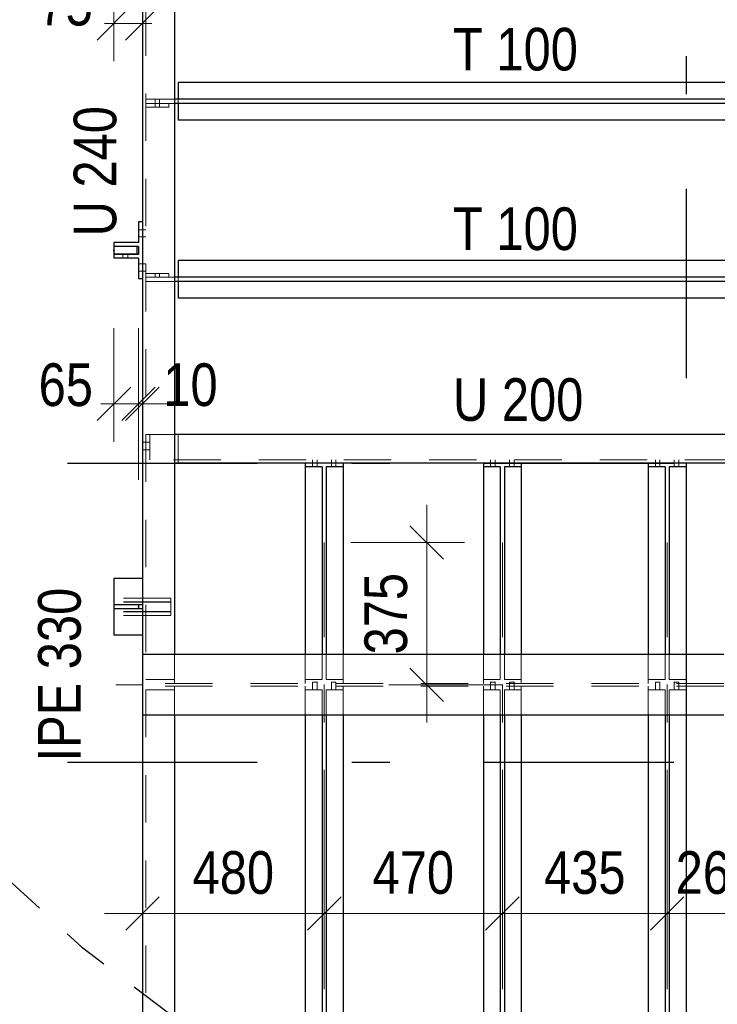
# Model space of a CAD drawing. Header units: millimetres. Extents: x 0 to 96, y -6 to 70.6.
# Tile 49 of 138: x 4.2 to 6.1, y 35.8 to 38.4. Entities that reach past the tile are written whole.
import ezdxf

# ---------------------------------------------------------------- set-up
doc = ezdxf.new("R2010")
doc.units = ezdxf.units.MM
for name, pattern in [('DASHDOT', [1, 0.5, -0.25, 0, -0.25]), ('DASHDOTX2', [2, 1, -0.5, 0, -0.5]), ('HIDDEN', [0.375, 0.25, -0.125])]:
    doc.linetypes.add(name, pattern=pattern)
doc.layers.add('Achsen', color=7, linetype='Continuous', lineweight=20)
doc.styles.add('Arial Narrow', font='ARIALN.TTF')
doc.dimstyles.new('Arch_Strakon_dimstyle', dxfattribs={"dimtxt": 15.75, "dimasz": 1, "dimexe": 1.25, "dimexo": 0.0625, "dimgap": 1, "dimtad": 0, "dimdec": 3, "dimzin": 12, "dimdsep": 46, "dimtxsty": 'Arial Narrow', "dimblk": 'Arrowhead_Tick', "dimsah": 1, "dimcen": 0, "dimse1": 1, "dimse2": 1, "dimclrd": 6, "dimclrt": 2, "dimazin": 0, "dimtfac": 1, "dimtdec": 4, "dimtmove": 0, "dimatfit": 3, "dimldrblk": 'NONE', "dimfxl": 1, "dimtvp": 1, "dimtolj": 1, "dimtzin": 0, "dimlwd": 13, "dimarcsym": 2})

# ---------------------------------------------------------------- blocks, each defined once
blk = doc.blocks.new('Arrowhead_Tick')
at = {"color": 0, "linetype": 'Continuous', "lineweight": -2}
for p, q in [((0, 20), (0, -10)), ((-1, 0), (0, 0)), ((10, 0), (0, 0))]:
    blk.add_line(p, q, dxfattribs=at)
at = {"color": 2, "linetype": 'Continuous', "lineweight": 35}
blk.add_line((4.42, 4.42), (-4.42, -4.42), dxfattribs=at)
blk = doc.blocks.new('*D45')
at = {"layer": 'Achsen', "color": 6, "linetype": 'Continuous', "lineweight": 13}
for p, q in [((4.4588, 38.4), (4.4488, 38.4)), ((4.4688, 38.4), (4.5441, 38.4)), ((4.5541, 38.4), (4.5641, 38.4))]:
    blk.add_line(p, q, dxfattribs=at)
at = {"layer": 'Defpoints', "color": 0}
for p in [(4.4688, 38.7353), (4.5441, 38.5941), (4.5441, 38.4)]:
    blk.add_point(p, dxfattribs=at)
at = {"layer": 'Achsen', "color": 6, "lineweight": 13, "xscale": 0.01, "yscale": 0.01, "zscale": 0.01}
blk.add_blockref('Arrowhead_Tick', (4.4688, 38.4), dxfattribs=at)
at = {"layer": 'Achsen', "color": 6, "lineweight": 13, "xscale": 0.01, "yscale": 0.01, "zscale": 0.01, "rotation": 180}
blk.add_blockref('Arrowhead_Tick', (4.5441, 38.4), dxfattribs=at)
at = {"layer": 'Achsen', "color": 3, "lineweight": 35, "insert": (4.3417, 38.45), "char_height": 0.1125, "attachment_point": 5, "style": 'Arial Narrow'}
blk.add_mtext('\\A1;75', dxfattribs=at)
blk = doc.blocks.new('_None')
blk = doc.blocks.new('*D46')
at = {"layer": 'Achsen', "color": 6, "linetype": 'Continuous', "lineweight": 13}
for p, q in [((4.4591, 37.3953), (4.4491, 37.3953)), ((4.4691, 37.3953), (4.5341, 37.3953)), ((4.5441, 37.3953), (4.5541, 37.3953))]:
    blk.add_line(p, q, dxfattribs=at)
at = {"layer": 'Defpoints', "color": 0}
for p in [(4.4691, 37.7801), (4.5341, 37.7256), (4.5341, 37.3953)]:
    blk.add_point(p, dxfattribs=at)
at = {"layer": 'Achsen', "color": 6, "lineweight": 13, "xscale": 0.01, "yscale": 0.01, "zscale": 0.01}
blk.add_blockref('Arrowhead_Tick', (4.4691, 37.3953), dxfattribs=at)
at = {"layer": 'Achsen', "color": 6, "lineweight": 13, "xscale": 0.01, "yscale": 0.01, "zscale": 0.01, "rotation": 180}
blk.add_blockref('Arrowhead_Tick', (4.5341, 37.3953), dxfattribs=at)
at = {"layer": 'Achsen', "color": 3, "lineweight": 35, "insert": (4.342, 37.4453), "char_height": 0.1125, "attachment_point": 5, "style": 'Arial Narrow'}
blk.add_mtext('\\A1;65', dxfattribs=at)
blk = doc.blocks.new('*D47')
at = {"layer": 'Achsen', "color": 6, "linetype": 'Continuous', "lineweight": 13}
for p, q in [((4.5241, 37.3953), (4.5141, 37.3953)), ((4.5341, 37.3953), (4.5441, 37.3953)), ((4.5541, 37.3953), (4.5641, 37.3953))]:
    blk.add_line(p, q, dxfattribs=at)
at = {"layer": 'Defpoints', "color": 0}
for p in [(4.5341, 37.7256), (4.5441, 37.7256), (4.5441, 37.3953)]:
    blk.add_point(p, dxfattribs=at)
at = {"layer": 'Achsen', "color": 6, "lineweight": 13, "xscale": 0.01, "yscale": 0.01, "zscale": 0.01}
blk.add_blockref('Arrowhead_Tick', (4.5341, 37.3953), dxfattribs=at)
at = {"layer": 'Achsen', "color": 6, "lineweight": 13, "xscale": 0.01, "yscale": 0.01, "zscale": 0.01, "rotation": 180}
blk.add_blockref('Arrowhead_Tick', (4.5441, 37.3953), dxfattribs=at)
at = {"layer": 'Achsen', "color": 3, "lineweight": 35, "insert": (4.6712, 37.4453), "char_height": 0.1125, "attachment_point": 5, "style": 'Arial Narrow'}
blk.add_mtext('\\A1;10', dxfattribs=at)
blk = doc.blocks.new('*D51')
at = {"layer": 'Achsen', "color": 6, "linetype": 'Continuous', "lineweight": 13}
blk.add_line((4.5543, 36.05), (5.0143, 36.05), dxfattribs=at)
at = {"layer": 'Defpoints', "color": 0}
for p in [(4.5443, 36.0949), (5.0243, 36.0949), (5.0243, 36.05)]:
    blk.add_point(p, dxfattribs=at)
at = {"layer": 'Achsen', "color": 6, "lineweight": 13, "xscale": 0.01, "yscale": 0.01, "zscale": 0.01}
blk.add_blockref('Arrowhead_Tick', (5.0243, 36.05), dxfattribs=at)
at = {"layer": 'Achsen', "color": 6, "lineweight": 13, "xscale": 0.01, "yscale": 0.01, "zscale": 0.01, "rotation": 180}
blk.add_blockref('Arrowhead_Tick', (4.5443, 36.05), dxfattribs=at)
at = {"layer": 'Achsen', "color": 3, "lineweight": 35, "insert": (4.7843, 36.1574), "char_height": 0.1125, "attachment_point": 5, "style": 'Arial Narrow'}
blk.add_mtext('\\A1;480', dxfattribs=at)
blk = doc.blocks.new('*D52')
at = {"layer": 'Achsen', "color": 6, "linetype": 'Continuous', "lineweight": 13}
blk.add_line((5.0343, 36.05), (5.4843, 36.05), dxfattribs=at)
at = {"layer": 'Defpoints', "color": 0}
for p in [(5.0243, 36.0949), (5.4943, 36.0949), (5.4943, 36.05)]:
    blk.add_point(p, dxfattribs=at)
at = {"layer": 'Achsen', "color": 6, "lineweight": 13, "xscale": 0.01, "yscale": 0.01, "zscale": 0.01}
blk.add_blockref('Arrowhead_Tick', (5.4943, 36.05), dxfattribs=at)
at = {"layer": 'Achsen', "color": 6, "lineweight": 13, "xscale": 0.01, "yscale": 0.01, "zscale": 0.01, "rotation": 180}
blk.add_blockref('Arrowhead_Tick', (5.0243, 36.05), dxfattribs=at)
at = {"layer": 'Achsen', "color": 3, "lineweight": 35, "insert": (5.2593, 36.1574), "char_height": 0.1125, "attachment_point": 5, "style": 'Arial Narrow'}
blk.add_mtext('\\A1;470', dxfattribs=at)
blk = doc.blocks.new('*D53')
at = {"layer": 'Achsen', "color": 6, "linetype": 'Continuous', "lineweight": 13}
blk.add_line((5.5043, 36.05), (5.9193, 36.05), dxfattribs=at)
at = {"layer": 'Defpoints', "color": 0}
for p in [(5.4943, 36.0949), (5.9293, 36.0949), (5.9293, 36.05)]:
    blk.add_point(p, dxfattribs=at)
at = {"layer": 'Achsen', "color": 6, "lineweight": 13, "xscale": 0.01, "yscale": 0.01, "zscale": 0.01}
blk.add_blockref('Arrowhead_Tick', (5.9293, 36.05), dxfattribs=at)
at = {"layer": 'Achsen', "color": 6, "lineweight": 13, "xscale": 0.01, "yscale": 0.01, "zscale": 0.01, "rotation": 180}
blk.add_blockref('Arrowhead_Tick', (5.4943, 36.05), dxfattribs=at)
at = {"layer": 'Achsen', "color": 3, "lineweight": 35, "insert": (5.7118, 36.1574), "char_height": 0.1125, "attachment_point": 5, "style": 'Arial Narrow'}
blk.add_mtext('\\A1;435', dxfattribs=at)
blk = doc.blocks.new('*D54')
at = {"layer": 'Achsen', "color": 6, "linetype": 'Continuous', "lineweight": 13}
blk.add_line((5.9393, 36.05), (6.1793, 36.05), dxfattribs=at)
at = {"layer": 'Defpoints', "color": 0}
for p in [(6.1893, 37.0292), (5.9293, 36.0949), (6.1893, 36.05)]:
    blk.add_point(p, dxfattribs=at)
at = {"layer": 'Achsen', "color": 6, "lineweight": 13, "xscale": 0.01, "yscale": 0.01, "zscale": 0.01}
blk.add_blockref('Arrowhead_Tick', (6.1893, 36.05), dxfattribs=at)
at = {"layer": 'Achsen', "color": 6, "lineweight": 13, "xscale": 0.01, "yscale": 0.01, "zscale": 0.01, "rotation": 180}
blk.add_blockref('Arrowhead_Tick', (5.9293, 36.05), dxfattribs=at)
at = {"layer": 'Achsen', "color": 3, "lineweight": 35, "insert": (6.0593, 36.1574), "char_height": 0.1125, "attachment_point": 5, "style": 'Arial Narrow'}
blk.add_mtext('\\A1;260', dxfattribs=at)
blk = doc.blocks.new('*D62')
at = {"layer": 'Achsen', "color": 6, "linetype": 'Continuous', "lineweight": 13}
blk.add_line((5.2947, 36.6639), (5.2947, 37.0192), dxfattribs=at)
at = {"layer": 'Defpoints', "color": 0}
for p in [(5.2947, 37.0292), (6.1893, 37.0292), (4.474, 36.6539)]:
    blk.add_point(p, dxfattribs=at)
at = {"layer": 'Achsen', "color": 6, "lineweight": 13, "xscale": 0.01, "yscale": 0.01, "zscale": 0.01}
for p, rotation in [((5.2947, 37.0292), 90), ((5.2947, 36.6539), 270)]:
    blk.add_blockref('Arrowhead_Tick', p, dxfattribs=dict(at, rotation=rotation))
at = {"layer": 'Achsen', "color": 3, "lineweight": 35, "insert": (5.1873, 36.8415), "char_height": 0.1125, "attachment_point": 5, "rotation": 90, "style": 'Arial Narrow'}
blk.add_mtext('\\A1;375', dxfattribs=at)
blk = doc.blocks.new('*D67')
at = {"layer": 'Achsen', "color": 6, "linetype": 'Continuous', "lineweight": 13}
blk.add_line((4.5541, 33.701), (6.1791, 33.701), dxfattribs=at)
at = {"layer": 'Defpoints', "color": 0}
for p in [(6.1891, 37.0291), (4.5441, 35.7146), (6.1891, 33.701)]:
    blk.add_point(p, dxfattribs=at)
at = {"layer": 'Achsen', "color": 6, "lineweight": 13, "xscale": 0.01, "yscale": 0.01, "zscale": 0.01}
blk.add_blockref('Arrowhead_Tick', (6.1891, 33.701), dxfattribs=at)
at = {"layer": 'Achsen', "color": 6, "lineweight": 13, "xscale": 0.01, "yscale": 0.01, "zscale": 0.01, "rotation": 180}
blk.add_blockref('Arrowhead_Tick', (4.5441, 33.701), dxfattribs=at)
at = {"layer": 'Achsen', "color": 2, "lineweight": 35, "insert": (5.3666, 33.8314), "char_height": 0.1575, "attachment_point": 5, "style": 'Arial Narrow'}
blk.add_mtext('\\A1;1645', dxfattribs=at)
blk = doc.blocks.new('*D73')
at = {"color": 6, "linetype": 'Continuous', "lineweight": 13}
blk.add_line((3.6448, 36.8696), (3.6448, 37.7906), dxfattribs=at)
at = {"layer": 'Defpoints', "color": 0}
for p in [(3.6448, 37.8006), (4.4691, 37.8006), (4.5341, 36.8596)]:
    blk.add_point(p, dxfattribs=at)
at = {"color": 6, "lineweight": 13, "xscale": 0.01, "yscale": 0.01, "zscale": 0.01}
for p, rotation in [((3.6448, 37.8006), 90), ((3.6448, 36.8596), 270)]:
    blk.add_blockref('Arrowhead_Tick', p, dxfattribs=dict(at, rotation=rotation))
at = {"color": 3, "lineweight": 35, "insert": (3.5373, 37.3301), "char_height": 0.1125, "attachment_point": 5, "rotation": 90, "style": 'Arial Narrow'}
blk.add_mtext('\\A1;941', dxfattribs=at)
blk = doc.blocks.new('*D74')
at = {"color": 6, "linetype": 'Continuous', "lineweight": 13}
blk.add_line((3.6448, 37.8106), (3.6448, 38.7323), dxfattribs=at)
at = {"layer": 'Defpoints', "color": 0}
for p in [(3.6448, 38.7423), (4.4759, 38.7423), (4.4691, 37.8006)]:
    blk.add_point(p, dxfattribs=at)
at = {"color": 6, "lineweight": 13, "xscale": 0.01, "yscale": 0.01, "zscale": 0.01}
for p, rotation in [((3.6448, 38.7423), 90), ((3.6448, 37.8006), 270)]:
    blk.add_blockref('Arrowhead_Tick', p, dxfattribs=dict(at, rotation=rotation))
at = {"color": 3, "lineweight": 35, "insert": (3.5373, 38.2715), "char_height": 0.1125, "attachment_point": 5, "rotation": 90, "style": 'Arial Narrow'}
blk.add_mtext('\\A1;942', dxfattribs=at)
blk = doc.blocks.new('*D75')
at = {"color": 6, "linetype": 'Continuous', "lineweight": 13}
blk.add_line((3.3745, 36.8696), (3.3745, 38.7323), dxfattribs=at)
at = {"layer": 'Defpoints', "color": 0}
for p in [(3.3745, 38.7423), (4.4759, 38.7423), (4.5341, 36.8596)]:
    blk.add_point(p, dxfattribs=at)
at = {"color": 6, "lineweight": 13, "xscale": 0.01, "yscale": 0.01, "zscale": 0.01}
for p, rotation in [((3.3745, 38.7423), 89.99999999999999), ((3.3745, 36.8596), 270)]:
    blk.add_blockref('Arrowhead_Tick', p, dxfattribs=dict(at, rotation=rotation))
at = {"color": 3, "lineweight": 35, "insert": (3.267, 37.801), "char_height": 0.1125, "attachment_point": 5, "rotation": 90, "style": 'Arial Narrow'}
blk.add_mtext('\\A1;1883', dxfattribs=at)
blk = doc.blocks.new('*D76')
at = {"color": 6, "linetype": 'Continuous', "lineweight": 13}
blk.add_line((3.1, 32.3996), (3.1, 36.8496), dxfattribs=at)
at = {"layer": 'Defpoints', "color": 0}
for p in [(3.1, 36.8596), (4.5341, 36.8596), (4.474, 32.3896)]:
    blk.add_point(p, dxfattribs=at)
at = {"color": 6, "lineweight": 13, "xscale": 0.01, "yscale": 0.01, "zscale": 0.01}
for p, rotation in [((3.1, 36.8596), 90), ((3.1, 32.3896), 270)]:
    blk.add_blockref('Arrowhead_Tick', p, dxfattribs=dict(at, rotation=rotation))
at = {"color": 3, "lineweight": 35, "insert": (2.9926, 34.6246), "char_height": 0.1125, "attachment_point": 5, "rotation": 90, "style": 'Arial Narrow'}
blk.add_mtext('\\A1;4470', dxfattribs=at)
blk = doc.blocks.new('*D78')
at = {"color": 6, "linetype": 'Continuous', "lineweight": 13}
blk.add_line((3.3745, 34.4296), (3.3745, 36.8496), dxfattribs=at)
at = {"layer": 'Defpoints', "color": 0}
for p in [(3.3745, 36.8596), (4.5341, 36.8596), (4.4591, 34.4196)]:
    blk.add_point(p, dxfattribs=at)
at = {"color": 6, "lineweight": 13, "xscale": 0.01, "yscale": 0.01, "zscale": 0.01}
for p, rotation in [((3.3745, 36.8596), 90), ((3.3745, 34.4196), 270)]:
    blk.add_blockref('Arrowhead_Tick', p, dxfattribs=dict(at, rotation=rotation))
at = {"color": 3, "lineweight": 35, "insert": (3.267, 35.6396), "char_height": 0.1125, "attachment_point": 5, "rotation": 90, "style": 'Arial Narrow'}
blk.add_mtext('\\A1;2440', dxfattribs=at)
blk = doc.blocks.new('*D79')
at = {"color": 6, "linetype": 'Continuous', "lineweight": 13}
blk.add_line((3.3745, 36.8696), (3.3745, 38.7323), dxfattribs=at)
at = {"layer": 'Defpoints', "color": 0}
for p in [(3.3745, 38.7423), (4.4759, 38.7423), (4.5341, 36.8596)]:
    blk.add_point(p, dxfattribs=at)
at = {"color": 6, "lineweight": 13, "xscale": 0.01, "yscale": 0.01, "zscale": 0.01}
for p, rotation in [((3.3745, 38.7423), 90), ((3.3745, 36.8596), 270)]:
    blk.add_blockref('Arrowhead_Tick', p, dxfattribs=dict(at, rotation=rotation))
at = {"color": 3, "lineweight": 35, "insert": (3.267, 37.801), "char_height": 0.1125, "attachment_point": 5, "rotation": 90, "style": 'Arial Narrow'}
blk.add_mtext('\\A1;1883', dxfattribs=at)

msp = doc.modelspace()

# ---------------------------------------------------------------- linework, layer by layer
at = {"color": 6, "linetype": 'HIDDEN', "lineweight": 13, "ltscale": 0.5}
for p, q in [((4.5536126, 38.6645763), (4.5536126, 36.6676094)), ((4.6291126, 38.1997261), (4.5536126, 38.1997261)), ((4.6136126, 38.1887261), (4.5536126, 38.1887261)), ((4.5776423, 38.1997261), (4.5776424, 38.1887261)), ((4.5776424, 38.1887261), (4.5776424, 38.1787261)), ((4.5896423, 38.1997261), (4.5896424, 38.1887261)), ((4.5896424, 38.1887261), (4.5896424, 38.1787261)), ((4.6291126, 38.1887261), (4.6136126, 38.1887261)), ((4.6136126, 38.1887261), (4.6136126, 38.1787261)), ((4.6386126, 38.1997261), (4.6386126, 38.1887261)), ((4.6136126, 38.1787261), (4.5536126, 38.1787261)), ((4.5441126, 37.855086), (4.5341126, 37.855086)), ((4.5536126, 37.855086), (4.5441126, 37.855086)), ((4.5441126, 37.836086), (4.5341126, 37.836086)), ((4.5536126, 37.836086), (4.5441126, 37.836086)), ((4.4925926, 37.790086), (4.4925926, 37.780086)), ((4.5056326, 37.790086), (4.5056326, 37.780086)), ((4.5441126, 37.765086), (4.5341126, 37.765086)), ((4.5441126, 37.746086), (4.5341126, 37.746086)), ((4.5536126, 37.765086), (4.5441126, 37.765086)), ((4.5536126, 37.746086), (4.5441126, 37.746086)), ((4.6136126, 37.7397261), (4.5536126, 37.7397261)), ((4.5776424, 37.7297261), (4.5536126, 37.7297261)), ((4.6291126, 37.7187261), (4.5536126, 37.7187261)), ((4.5781014, 37.7297261), (4.5776424, 37.7297261)), ((4.5776445, 37.7397261), (4.5776445, 37.7297261)), ((4.579404, 37.7297261), (4.5781014, 37.7297261)), ((4.5813518, 37.7297261), (4.579404, 37.7297261)), ((4.5836484, 37.7297261), (4.5813518, 37.7297261)), ((4.585944, 37.7297261), (4.5836484, 37.7297261)), ((4.5878893, 37.7297261), (4.585944, 37.7297261)), ((4.589188, 37.7297261), (4.5878893, 37.7297261)), ((4.5896424, 37.7297261), (4.589188, 37.7297261)), ((4.6136126, 37.7297261), (4.5896424, 37.7297261)), ((4.5896445, 37.7397261), (4.5896445, 37.7297261)), ((4.6136126, 37.7397261), (4.6136126, 37.7297261)), ((4.6291126, 37.7297261), (4.6136126, 37.7297261)), ((4.6386126, 37.7297261), (4.6386126, 37.7187261)), ((4.5636126, 37.3142261), (4.5536126, 37.3142261)), ((4.5636126, 37.3142261), (4.5636126, 37.2477261)), ((4.6291126, 37.3142261), (4.5636126, 37.3142261)), ((4.6386126, 37.3142261), (4.6386126, 37.2477261)), ((4.5536126, 37.294716), (4.5441126, 37.294716)), ((4.5636126, 37.2947161), (4.5536126, 37.294716)), ((4.5536126, 37.273716), (4.5441126, 37.273716)), ((4.5636126, 37.2737161), (4.5536126, 37.273716)), ((4.5636126, 37.2392261), (4.5536126, 37.2392261)), ((6.5511227, 37.2477254), (4.5636126, 37.2477254)), ((4.6291126, 37.2392261), (4.5636126, 37.2392261)), ((4.6386126, 37.2477261), (4.6386126, 37.2392261)), ((4.9931125, 37.2477261), (4.9931126, 37.2392261)), ((4.9931126, 37.2392261), (4.9931126, 37.2292261)), ((5.0051125, 37.2477261), (5.0051125, 37.2392261)), ((5.0051125, 37.2392261), (5.0051126, 37.2292261)), ((5.0431125, 37.2477261), (5.0431126, 37.2392261)), ((5.0431126, 37.2392261), (5.0431126, 37.2292261)), ((5.0551125, 37.2477261), (5.0551125, 37.2392261)), ((5.0551125, 37.2392261), (5.0551126, 37.2292261)), ((5.4631125, 37.2477261), (5.4631126, 37.2392261)), ((5.4631126, 37.2392261), (5.4631126, 37.2292261)), ((5.4751125, 37.2477261), (5.4751125, 37.2392261)), ((5.4751125, 37.2392261), (5.4751126, 37.2292261)), ((5.5131125, 37.2477261), (5.5131126, 37.2392261)), ((5.5131126, 37.2392261), (5.5131126, 37.2292261)), ((5.5251125, 37.2477261), (5.5251125, 37.2392261)), ((5.5251125, 37.2392261), (5.5251126, 37.2292261)), ((5.8981125, 37.2477261), (5.8981126, 37.2392261)), ((5.8981126, 37.2392261), (5.8981126, 37.2292261)), ((5.9101125, 37.2477261), (5.9101125, 37.2392261)), ((5.9101125, 37.2392261), (5.9101126, 37.2292261)), ((5.9481125, 37.2477261), (5.9481126, 37.2392261)), ((5.9481126, 37.2392261), (5.9481126, 37.2292261)), ((5.9601125, 37.2477261), (5.9601125, 37.2392261)), ((5.9601125, 37.2392261), (5.9601126, 37.2292261)), ((4.6191126, 36.882586), (4.4691126, 36.882586)), ((4.6191126, 36.872586), (4.4691126, 36.872586)), ((4.6191126, 36.872086), (4.4691126, 36.872086)), ((4.6191126, 36.882586), (4.6191126, 36.872586)), ((4.6191126, 36.872086), (4.6191126, 36.847086)), ((4.6191126, 36.847086), (4.4691126, 36.847086)), ((4.6191126, 36.846586), (4.4691126, 36.846586)), ((4.6191126, 36.836586), (4.4691126, 36.836586)), ((4.6191126, 36.846586), (4.6191126, 36.836586)), ((4.6291126, 36.7338594), (4.6291126, 36.6676094)), ((4.9741126, 36.7338594), (4.9741126, 36.6676094)), ((5.0186126, 36.7338594), (5.0186126, 36.6676094)), ((5.0296126, 36.7338594), (5.0296126, 36.6676094)), ((5.0741126, 36.7338594), (5.0741126, 36.6676094)), ((5.4441126, 36.7338594), (5.4441126, 36.6676094)), ((5.4886126, 36.7338594), (5.4886126, 36.6676094)), ((5.4996126, 36.7338594), (5.4996126, 36.6676094)), ((5.5441126, 36.7338594), (5.5441126, 36.6676094)), ((5.8791126, 36.7338594), (5.8791126, 36.6676094)), ((5.9236126, 36.7338594), (5.9236126, 36.6676094)), ((5.9346126, 36.7338594), (5.9346126, 36.6676094)), ((5.9791126, 36.7338594), (5.9791126, 36.6676094)), ((6.0792633, 36.6576094), (4.5444125, 36.6576094)), ((4.6291126, 36.6676094), (4.5536126, 36.6676094)), ((4.6291126, 36.6676094), (4.6291126, 36.6576094)), ((5.0186126, 36.6676094), (4.9741126, 36.6676094)), ((4.9741126, 36.6676094), (4.9741126, 36.6576094)), ((4.9931125, 36.66117), (4.9935715, 36.66117)), ((4.9931125, 36.6611096), (4.9935669, 36.6611097)), ((4.9931153, 36.6611096), (4.9931153, 36.6576094)), ((4.9931153, 36.6576094), (4.9931153, 36.6501094)), ((4.9948657, 36.6610857), (4.9935669, 36.6610857)), ((4.9935715, 36.6611136), (4.9948741, 36.6611136)), ((4.9948657, 36.6611097), (4.9968109, 36.6611097)), ((4.9948741, 36.6611136), (4.9968219, 36.6611136)), ((4.9991184, 36.6611097), (4.9968219, 36.6611098)), ((5.0014141, 36.6611097), (4.9991184, 36.6611097)), ((5.0014141, 36.6611097), (5.0033593, 36.6611098)), ((5.0033509, 36.6611097), (5.0014141, 36.6611097)), ((5.0046535, 36.6611097), (5.0033509, 36.6611097)), ((5.004658, 36.661086), (5.0033593, 36.6610859)), ((5.0046535, 36.6611693), (5.0051125, 36.6611693)), ((5.004658, 36.6611105), (5.0051125, 36.6611105)), ((5.0051153, 36.6611097), (5.0051153, 36.6576094)), ((5.0051153, 36.6576094), (5.0051153, 36.6501094)), ((5.0741126, 36.6676094), (5.0296126, 36.6676094)), ((5.0431125, 36.6611669), (5.0435715, 36.6611669)), ((5.0431125, 36.6611132), (5.0435669, 36.6611133)), ((5.0431153, 36.6611096), (5.0431153, 36.6576094)), ((5.0431153, 36.6576094), (5.0431153, 36.6501094)), ((5.0448657, 36.661087), (5.0435669, 36.6610869)), ((5.0435715, 36.6611134), (5.0448741, 36.6611134)), ((5.0448657, 36.6611104), (5.0468109, 36.6611104)), ((5.0448741, 36.6611134), (5.0468219, 36.6611134)), ((5.0491184, 36.6611095), (5.0468219, 36.6611095)), ((5.0514141, 36.6611095), (5.0491184, 36.6611095)), ((5.0514141, 36.6611105), (5.0533593, 36.6611105)), ((5.0533509, 36.6611095), (5.0514141, 36.6611095)), ((5.0546535, 36.6611089), (5.0533509, 36.661109)), ((5.054658, 36.6610872), (5.0533593, 36.6610872)), ((5.0546535, 36.6611662), (5.0551125, 36.6611661)), ((5.054658, 36.6611141), (5.0551125, 36.6611141)), ((5.0551153, 36.6611097), (5.0551153, 36.6576094)), ((5.0551153, 36.6576094), (5.0551153, 36.6501094)), ((5.0741126, 36.6676094), (5.0741126, 36.6576094)), ((5.4886126, 36.6676094), (5.4441126, 36.6676094)), ((5.4441126, 36.6676094), (5.4441126, 36.6576094)), ((5.4631125, 36.6611437), (5.4635669, 36.6611437)), ((5.4631125, 36.6611407), (5.4635715, 36.6611407)), ((5.4631153, 36.6611096), (5.4631153, 36.6576094)), ((5.4631153, 36.6576094), (5.4631153, 36.6501094)), ((5.4648657, 36.6610974), (5.4635669, 36.6610973)), ((5.4635715, 36.6611116), (5.4648741, 36.6611116)), ((5.4648657, 36.6611161), (5.4668109, 36.6611161)), ((5.4648741, 36.6611116), (5.4668219, 36.6611116)), ((5.4691184, 36.6611078), (5.4668219, 36.6611078)), ((5.4714141, 36.6611077), (5.4691184, 36.6611078)), ((5.4714141, 36.6611162), (5.4733593, 36.6611162)), ((5.4733509, 36.6611077), (5.4714141, 36.6611077)), ((5.4746535, 36.6611025), (5.4733509, 36.6611025)), ((5.474658, 36.6610976), (5.4733593, 36.6610976)), ((5.4746535, 36.66114), (5.4751125, 36.6611399)), ((5.474658, 36.6611445), (5.4751125, 36.6611446)), ((5.4751153, 36.6611097), (5.4751153, 36.6576094)), ((5.4751153, 36.6576094), (5.4751153, 36.6501094)), ((5.5441126, 36.6676094), (5.4996126, 36.6676094)), ((5.5131125, 36.6611473), (5.5135669, 36.6611473)), ((5.5131125, 36.6611376), (5.5135715, 36.6611375)), ((5.5131153, 36.6611096), (5.5131153, 36.6576094)), ((5.5131153, 36.6576094), (5.5131153, 36.6501094)), ((5.5148657, 36.6610986), (5.5135669, 36.6610986)), ((5.5135715, 36.6611114), (5.5148741, 36.6611114)), ((5.5148657, 36.6611168), (5.5168109, 36.6611168)), ((5.5148741, 36.6611114), (5.5168219, 36.6611114)), ((5.5191184, 36.6611075), (5.5168219, 36.6611075)), ((5.5214141, 36.6611075), (5.5191184, 36.6611075)), ((5.5214141, 36.6611169), (5.5233593, 36.6611169)), ((5.5233509, 36.6611075), (5.5214141, 36.6611075)), ((5.5246535, 36.6611017), (5.5233509, 36.6611018)), ((5.524658, 36.6610989), (5.5233593, 36.6610988)), ((5.5246535, 36.6611368), (5.5251125, 36.6611368)), ((5.524658, 36.6611481), (5.5251125, 36.6611482)), ((5.5251153, 36.6611097), (5.5251153, 36.6576094)), ((5.5251153, 36.6576094), (5.5251153, 36.6501094)), ((5.5441126, 36.6676094), (5.5441126, 36.6576094)), ((5.9236126, 36.6676094), (5.8791126, 36.6676094)), ((5.8791126, 36.6676094), (5.8791126, 36.6576094)), ((5.8981125, 36.6611752), (5.8985669, 36.6611752)), ((5.8981125, 36.6611136), (5.8985715, 36.6611135)), ((5.8981153, 36.6611096), (5.8981153, 36.6576094)), ((5.8981153, 36.6576094), (5.8981153, 36.6501094)), ((5.8998657, 36.6611082), (5.8985669, 36.6611081)), ((5.8985715, 36.6611098), (5.8998741, 36.6611098)), ((5.8998657, 36.6611221), (5.9018109, 36.6611221)), ((5.8998741, 36.6611098), (5.9018219, 36.6611098)), ((5.9041184, 36.6611059), (5.9018219, 36.6611059)), ((5.9064141, 36.6611059), (5.9041184, 36.6611059)), ((5.9064141, 36.6611222), (5.9083593, 36.6611222)), ((5.9083509, 36.6611059), (5.9064141, 36.6611059)), ((5.9096535, 36.6610958), (5.9083509, 36.6610959)), ((5.909658, 36.6611084), (5.9083593, 36.6611084)), ((5.9096535, 36.6611128), (5.9101125, 36.6611128)), ((5.909658, 36.661176), (5.9101125, 36.6611761)), ((5.9101153, 36.6611097), (5.9101153, 36.6576094)), ((5.9101153, 36.6576094), (5.9101153, 36.6501094)), ((5.9791126, 36.6676094), (5.9346126, 36.6676094)), ((5.9481125, 36.6611788), (5.9485669, 36.6611789)), ((5.9481125, 36.6611104), (5.9485715, 36.6611104)), ((5.9481153, 36.6611096), (5.9481153, 36.6576094)), ((5.9481153, 36.6576094), (5.9481153, 36.6501094)), ((5.9498657, 36.6611094), (5.9485669, 36.6611094)), ((5.9485715, 36.6611096), (5.9498741, 36.6611096)), ((5.9498657, 36.6611227), (5.9518109, 36.6611228)), ((5.9498741, 36.6611096), (5.9518219, 36.6611096)), ((5.9541184, 36.6611057), (5.9518219, 36.6611057)), ((5.9564141, 36.6611057), (5.9541184, 36.6611057)), ((5.9564141, 36.6611228), (5.9583593, 36.6611229)), ((5.9583509, 36.6611057), (5.9564141, 36.6611057)), ((5.9596535, 36.6610951), (5.9583509, 36.6610951)), ((5.959658, 36.6611096), (5.9583593, 36.6611096)), ((5.9596535, 36.6611097), (5.9601125, 36.6611097)), ((5.959658, 36.6611797), (5.9601125, 36.6611797)), ((5.9601153, 36.6611097), (5.9601153, 36.6576094)), ((5.9601153, 36.6576094), (5.9601153, 36.6501094)), ((5.9791126, 36.6676094), (5.9791126, 36.6576094)), ((6.0792633, 36.6501094), (4.5444125, 36.6501094)), ((4.6291126, 36.6401094), (4.5536126, 36.6401094)), ((4.5536126, 36.6401094), (4.5536126, 34.433336)), ((4.6291126, 36.6501094), (4.6291126, 36.6401094)), ((4.6291126, 36.6401094), (4.6291126, 36.5738594)), ((4.9741126, 36.6501094), (4.9741126, 36.6401094)), ((5.0186126, 36.6401094), (4.9741126, 36.6401094)), ((4.9741126, 36.6401094), (4.9741126, 36.5738594)), ((4.9931153, 36.6501094), (4.9931154, 36.6401094)), ((5.0051153, 36.6501094), (5.0051154, 36.6401094)), ((5.0186126, 36.6401094), (5.0186126, 36.5738594)), ((5.0741126, 36.6401094), (5.0296126, 36.6401094)), ((5.0296126, 36.6401094), (5.0296126, 36.5738594)), ((5.0431153, 36.6501094), (5.0431154, 36.6401094)), ((5.0551153, 36.6501094), (5.0551154, 36.6401094)), ((5.0741126, 36.6501094), (5.0741126, 36.6401094)), ((5.0741126, 36.6401094), (5.0741126, 36.5738594)), ((5.4441126, 36.6501094), (5.4441126, 36.6401094)), ((5.4886126, 36.6401094), (5.4441126, 36.6401094)), ((5.4441126, 36.6401094), (5.4441126, 36.5738594)), ((5.4631153, 36.6501094), (5.4631154, 36.6401094)), ((5.4751153, 36.6501094), (5.4751154, 36.6401094)), ((5.4886126, 36.6401094), (5.4886126, 36.5738594)), ((5.5441126, 36.6401094), (5.4996126, 36.6401094)), ((5.4996126, 36.6401094), (5.4996126, 36.5738594)), ((5.5131153, 36.6501094), (5.5131154, 36.6401094)), ((5.5251153, 36.6501094), (5.5251154, 36.6401094)), ((5.5441126, 36.6501094), (5.5441126, 36.6401094)), ((5.5441126, 36.6401094), (5.5441126, 36.5738594)), ((5.8791126, 36.6501094), (5.8791126, 36.6401094)), ((5.9236126, 36.6401094), (5.8791126, 36.6401094)), ((5.8791126, 36.6401094), (5.8791126, 36.5738594)), ((5.8981153, 36.6501094), (5.8981154, 36.6401094)), ((5.9101153, 36.6501094), (5.9101154, 36.6401094)), ((5.9236126, 36.6401094), (5.9236126, 36.5738594)), ((5.9791126, 36.6401094), (5.9346126, 36.6401094)), ((5.9346126, 36.6401094), (5.9346126, 36.5738594)), ((5.9481153, 36.6501094), (5.9481154, 36.6401094)), ((5.9601153, 36.6501094), (5.9601154, 36.6401094)), ((5.9791126, 36.6501094), (5.9791126, 36.6401094)), ((5.9791126, 36.6401094), (5.9791126, 36.5738594))]:
    msp.add_line(p, q, dxfattribs=at)
at = {"color": 9, "linetype": 'DASHDOT', "lineweight": 0, "ltscale": 0.5}
msp.add_line((4.5444125, 36.6538594), (4.4739713, 36.6538594), dxfattribs=at)
at = {"color": 5, "linetype": 'Continuous', "lineweight": 18}
msp.add_line((4.4739713, 36.449586), (4.614164, 36.449586), dxfattribs=at)
at = {"color": 9, "linetype": 'Continuous', "lineweight": 0}
msp.add_circle((4.5341126, 36.859586), 0.00111, dxfattribs=at)
at = {"color": 3, "linetype": 'HIDDEN', "lineweight": 25, "ltscale": 0.5}
msp.add_arc((6.3065495, 38.2644289), 3, 91.6136657, 269.0631409, dxfattribs=at)
at = {"layer": 'Achsen', "color": 3, "linetype": 'DASHDOTX2', "lineweight": 25, "ltscale": 0.5}
for p, q in [((4.5440671, 40.1633737), (4.5446598, 34.9628747)), ((5.9790671, 40.1633737), (5.9796598, 34.9628747)), ((3.2469417, 37.2392228), (8.0453093, 37.2392228)), ((3.2469417, 36.4492228), (8.0453093, 36.4492228))]:
    msp.add_line(p, q, dxfattribs=at)
at = {"layer": 'Achsen', "color": 3, "linetype": 'Continuous', "lineweight": 25}
for p, q in [((4.5441126, 38.6740763), (4.5441126, 36.6676094)), ((4.6291126, 38.5890763), (4.6291126, 36.7338594)), ((6.4848727, 38.2442261), (4.6386126, 38.2442261)), ((4.6386126, 38.2442261), (4.6386126, 38.1997261)), ((6.4848727, 38.1997261), (4.6291126, 38.1997261)), ((6.4848727, 38.1887261), (4.6291126, 38.1887261)), ((4.6386126, 38.1887261), (4.6386126, 38.1442261)), ((6.4848727, 38.1442261), (4.6386126, 38.1442261)), ((4.5441126, 37.875586), (4.5341126, 37.875586)), ((4.5341126, 37.875586), (4.5341126, 37.821086)), ((4.5341126, 37.821086), (4.4691126, 37.821086)), ((4.4691126, 37.821086), (4.4691126, 37.811086)), ((4.5341126, 37.811086), (4.4691126, 37.811086)), ((4.5291126, 37.810586), (4.4691126, 37.810586)), ((4.4691126, 37.810586), (4.4691126, 37.790586)), ((4.5291126, 37.810586), (4.5291126, 37.790586)), ((4.5341126, 37.811086), (4.5341126, 37.790086)), ((4.5291126, 37.790586), (4.4691126, 37.790586)), ((4.5341126, 37.790086), (4.4691126, 37.790086)), ((4.4691126, 37.790086), (4.4691126, 37.780086)), ((4.5341126, 37.780086), (4.4691126, 37.780086)), ((4.5341126, 37.780086), (4.5341126, 37.725586)), ((6.4848727, 37.7742261), (4.6386126, 37.7742261)), ((4.6386126, 37.7742261), (4.6386126, 37.7297261)), ((4.5441126, 37.725586), (4.5341126, 37.725586)), ((6.4848727, 37.7297261), (4.6291126, 37.7297261)), ((6.4848727, 37.7187261), (4.6291126, 37.7187261)), ((4.6386126, 37.7187261), (4.6386126, 37.6742261)), ((6.4848727, 37.6742261), (4.6386126, 37.6742261)), ((6.4848727, 37.3142261), (4.6291126, 37.3142261)), ((6.4848727, 37.2392261), (4.6291126, 37.2392261)), ((4.9741126, 37.2392261), (4.9741126, 37.2292261)), ((5.0186126, 37.2292261), (4.9741126, 37.2292261)), ((4.9741126, 37.2292261), (4.9741126, 36.7338594)), ((5.0186126, 37.2292261), (5.0186126, 36.7338594)), ((5.0741126, 37.2292261), (5.0296126, 37.2292261)), ((5.0296126, 37.2292261), (5.0296126, 36.7338594)), ((5.0741126, 37.2392261), (5.0741126, 37.2292261)), ((5.0741126, 37.2292261), (5.0741126, 36.7338594)), ((5.4441126, 37.2392261), (5.4441126, 37.2292261)), ((5.4886126, 37.2292261), (5.4441126, 37.2292261)), ((5.4441126, 37.2292261), (5.4441126, 36.7338594)), ((5.4886126, 37.2292261), (5.4886126, 36.7338594)), ((5.5441126, 37.2292261), (5.4996126, 37.2292261)), ((5.4996126, 37.2292261), (5.4996126, 36.7338594)), ((5.5441126, 37.2392261), (5.5441126, 37.2292261)), ((5.5441126, 37.2292261), (5.5441126, 36.7338594)), ((5.8791126, 37.2392261), (5.8791126, 37.2292261)), ((5.9236126, 37.2292261), (5.8791126, 37.2292261)), ((5.8791126, 37.2292261), (5.8791126, 36.7338594)), ((5.9236126, 37.2292261), (5.9236126, 36.7338594)), ((5.9791126, 37.2292261), (5.9346126, 37.2292261)), ((5.9346126, 37.2292261), (5.9346126, 36.7338594)), ((5.9791126, 37.2392261), (5.9791126, 37.2292261)), ((5.9791126, 37.2292261), (5.9791126, 36.7338594)), ((4.5441126, 36.934586), (4.4691126, 36.934586)), ((4.4691126, 36.934586), (4.4691126, 36.784586)), ((4.5341126, 36.864586), (4.4691126, 36.864586)), ((4.5441126, 36.864586), (4.5341126, 36.864586)), ((4.5341126, 36.864586), (4.5341126, 36.854586)), ((4.5341126, 36.854586), (4.4691126, 36.854586)), ((4.5441126, 36.854586), (4.5341126, 36.854586)), ((4.5441126, 36.784586), (4.4691126, 36.784586)), ((6.0792633, 36.7338594), (4.5444125, 36.7338594)), ((4.5444125, 36.7338594), (4.5444125, 36.5738594)), ((4.5441126, 36.6676094), (4.5441126, 36.6576094)), ((4.5444125, 36.6576094), (4.5441126, 36.6576094)), ((4.5444125, 36.6501094), (4.5441126, 36.6501094)), ((4.5441126, 36.6501094), (4.5441126, 36.6401094)), ((4.5441126, 36.6401094), (4.5441126, 34.499586)), ((6.0792633, 36.5738594), (4.5444125, 36.5738594)), ((4.6291126, 36.5738594), (4.6291126, 34.499586)), ((4.9741126, 36.5738594), (4.9741126, 34.499586)), ((5.0186126, 36.5738594), (5.0186126, 34.499586)), ((5.0296126, 36.5738594), (5.0296126, 34.499586)), ((5.0741126, 36.5738594), (5.0741126, 34.499586)), ((5.4441126, 36.5738594), (5.4441126, 34.499586)), ((5.4886126, 36.5738594), (5.4886126, 34.499586)), ((5.4996126, 36.5738594), (5.4996126, 34.499586)), ((5.5441126, 36.5738594), (5.5441126, 34.499586)), ((5.8791126, 36.5738594), (5.8791126, 34.499586)), ((5.9236126, 36.5738594), (5.9236126, 34.499586)), ((5.9346126, 36.5738594), (5.9346126, 34.499586)), ((5.9791126, 36.5738594), (5.9791126, 34.499586))]:
    msp.add_line(p, q, dxfattribs=at)
at = {"layer": 'Achsen', "color": 9, "linetype": 'DASHDOT', "lineweight": 0, "ltscale": 0.5}
for p, q in [((4.5442626, 37.0292261), (4.5442626, 36.0948569)), ((5.0242626, 37.0292261), (5.0242626, 36.0948569)), ((5.4942626, 37.0292261), (5.4942626, 36.0948569)), ((5.9292626, 37.0292261), (5.9292626, 36.0948569))]:
    msp.add_line(p, q, dxfattribs=at)
at = {"layer": 'Achsen', "color": 9, "linetype": 'Continuous', "lineweight": 0}
msp.add_circle((4.4691126, 37.800586), 0.00111, dxfattribs=at)

# ---------------------------------------------------------------- texts
at = {"color": 3, "lineweight": 25, "style": 'Arial Narrow'}
for s, p in [('T 100', (5.364105, 38.2755809)), ('T 100', (5.364105, 37.8015348)), ('U 200', (5.364105, 37.3505326))]:
    msp.add_text(s, height=0.1125, dxfattribs=at).set_placement(p)
for s, p in [('U 240', (4.4752686, 37.8377466)), ('IPE 330', (4.3813925, 36.4513368))]:
    msp.add_text(s, height=0.1125, rotation=90, dxfattribs=at).set_placement(p)

# ---------------------------------------------------------------- dimensions: what is measured, and where the dimension line sits
at = {"lineweight": 35}
for base, p1, p2, text, override, picture, middle in [((3.374466, 38.7423317), (4.5341126, 36.859586), (4.4758571, 38.7423317), '1883', {"dimscale": 0.01, "dimtxt": 11.25, "dimasz": 1, "dimgap": 5, "dimtad": 1, "dimjust": 0, "dimtih": 0, "dimtoh": 0, "dimdec": 3, "dimdsep": 46, "dimtxsty": 'Arial Narrow', "dimclrd": 6, "dimclrt": 3, "dimtix": 1, "dimtofl": 255, "dimtmove": 0, "dimatfit": 2, "dimfxl": 0, "dimfxlon": 0, "dimtvp": 44.444444, "dimlwd": 13}, '*D75', (3.374466, 37.8009588)), ((3.374466, 38.7423317), (4.5341126, 36.859586), (4.4758571, 38.7423317), '1883', {"dimscale": 0.01, "dimtxt": 11.25, "dimasz": 1, "dimgap": 5, "dimtad": 1, "dimjust": 0, "dimtih": 0, "dimtoh": 0, "dimdec": 3, "dimdsep": 46, "dimtxsty": 'Arial Narrow', "dimclrd": 6, "dimclrt": 3, "dimtix": 1, "dimtofl": 255, "dimtmove": 0, "dimatfit": 2, "dimfxl": 0, "dimfxlon": 0, "dimtvp": 44.444444, "dimlwd": 13}, '*D79', (3.374466, 37.8009588)), ((3.6447578, 38.7423317), (4.4691126, 37.800586), (4.4758571, 38.7423317), '942', {"dimscale": 0.01, "dimtxt": 11.25, "dimasz": 1, "dimgap": 5, "dimtad": 1, "dimjust": 0, "dimtih": 0, "dimtoh": 0, "dimdec": 3, "dimdsep": 46, "dimtxsty": 'Arial Narrow', "dimclrd": 6, "dimclrt": 3, "dimtix": 1, "dimtofl": 255, "dimtmove": 0, "dimatfit": 2, "dimfxl": 0, "dimfxlon": 0, "dimtvp": 44.444444, "dimlwd": 13}, '*D74', (3.6447578, 38.2714588)), ((3.6447578, 37.800586), (4.5341126, 36.859586), (4.4691126, 37.800586), '941', {"dimscale": 0.01, "dimtxt": 11.25, "dimasz": 1, "dimgap": 5, "dimtad": 1, "dimjust": 0, "dimtih": 0, "dimtoh": 0, "dimdec": 4, "dimdsep": 46, "dimtxsty": 'Arial Narrow', "dimclrd": 6, "dimclrt": 3, "dimtix": 1, "dimtofl": 255, "dimtmove": 0, "dimatfit": 2, "dimfxl": 0, "dimfxlon": 0, "dimtvp": 44.444444, "dimlwd": 13}, '*D73', (3.6447578, 37.330086)), ((3.1, 36.859586), (4.4739713, 32.389586), (4.5341126, 36.859586), '4470', {"dimscale": 0.01, "dimtxt": 11.25, "dimasz": 1, "dimgap": 5, "dimtad": 1, "dimjust": 0, "dimtih": 0, "dimtoh": 0, "dimdec": 3, "dimdsep": 46, "dimtxsty": 'Arial Narrow', "dimclrd": 6, "dimclrt": 3, "dimtix": 1, "dimtofl": 255, "dimtmove": 0, "dimatfit": 2, "dimfxl": 0, "dimfxlon": 0, "dimtvp": 44.444444, "dimlwd": 13}, '*D76', (3.1, 34.624586)), ((3.374466, 36.859586), (4.4591126, 34.419586), (4.5341126, 36.859586), '2440', {"dimscale": 0.01, "dimtxt": 11.25, "dimasz": 1, "dimgap": 5, "dimtad": 1, "dimjust": 0, "dimtih": 0, "dimtoh": 0, "dimdec": 3, "dimdsep": 46, "dimtxsty": 'Arial Narrow', "dimclrd": 6, "dimclrt": 3, "dimtix": 1, "dimtofl": 255, "dimtmove": 0, "dimatfit": 2, "dimfxl": 0, "dimfxlon": 0, "dimtvp": 44.444444, "dimlwd": 13}, '*D78', (3.374466, 35.639586))]:
    dim = msp.add_linear_dim(base=base, p1=p1, p2=p2, angle=90, text=text, dimstyle='Arch_Strakon_dimstyle', override=override, dxfattribs=at)
    dim.commit()
    dim.dimension.update_dxf_attribs({"geometry": picture, "text_midpoint": middle, "dimtype": 160})
at = {"layer": 'Achsen', "lineweight": 35}
for base, p1, p2, text, override, picture, middle in [((4.5441126, 38.4), (4.4687861, 38.7352607), (4.5441126, 38.5940763), '75', {"dimscale": 0.01, "dimtxt": 11.25, "dimasz": 1, "dimgap": 5, "dimtad": 1, "dimjust": 0, "dimtih": 0, "dimtoh": 0, "dimdec": 5, "dimdsep": 46, "dimtxsty": 'Arial Narrow', "dimclrd": 6, "dimclrt": 3, "dimtix": 0, "dimtofl": 255, "dimtmove": 2, "dimatfit": 2, "dimfxl": 0, "dimfxlon": 0, "dimtvp": 44.444444, "dimlwd": 13}, '*D45', (4.3416611, 38.45)), ((4.5341126, 37.3952969), (4.4691126, 37.780086), (4.5341126, 37.725586), '65', {"dimscale": 0.01, "dimtxt": 11.25, "dimasz": 1, "dimgap": 5, "dimtad": 0, "dimjust": 0, "dimtih": 0, "dimtoh": 0, "dimdec": 5, "dimdsep": 46, "dimtxsty": 'Arial Narrow', "dimclrd": 6, "dimclrt": 3, "dimtix": 0, "dimtofl": 255, "dimtmove": 2, "dimatfit": 2, "dimfxl": 0, "dimfxlon": 0, "dimtvp": 44.444444, "dimlwd": 13}, '*D46', (4.3419876, 37.4452969)), ((4.5441126, 37.3952969), (4.5341126, 37.725586), (4.5441126, 37.725586), '10', {"dimscale": 0.01, "dimtxt": 11.25, "dimasz": 1, "dimgap": 5, "dimtad": 1, "dimjust": 4, "dimtih": 0, "dimtoh": 0, "dimdec": 5, "dimdsep": 46, "dimtxsty": 'Arial Narrow', "dimclrd": 6, "dimclrt": 3, "dimtix": 0, "dimtofl": 255, "dimtmove": 2, "dimatfit": 2, "dimfxl": 0, "dimfxlon": 0, "dimtvp": 44.444444, "dimlwd": 13}, '*D47', (4.6712376, 37.4452969)), ((6.1891126, 33.7010159), (4.5441126, 35.714586), (6.1891126, 37.0290761), '1645', {"dimscale": 0.01, "dimtxt": 15.75, "dimasz": 1, "dimgap": 5, "dimtad": 1, "dimjust": 0, "dimtih": 0, "dimtoh": 0, "dimdec": 3, "dimdsep": 46, "dimtxsty": 'Arial Narrow', "dimclrd": 6, "dimclrt": 2, "dimtix": 1, "dimtofl": 255, "dimtmove": 0, "dimatfit": 2, "dimfxl": 0, "dimfxlon": 0, "dimtvp": 31.746032, "dimlwd": 13}, '*D67', (5.3666126, 33.7010159)), ((6.1892626, 36.05), (5.9292626, 36.0948569), (6.1892626, 37.0292261), '260', {"dimscale": 0.01, "dimtxt": 11.25, "dimasz": 1, "dimgap": 5, "dimtad": 1, "dimjust": 0, "dimtih": 0, "dimtoh": 0, "dimdec": 5, "dimdsep": 46, "dimtxsty": 'Arial Narrow', "dimclrd": 6, "dimclrt": 3, "dimtix": 1, "dimtofl": 255, "dimtmove": 0, "dimatfit": 2, "dimfxl": 0, "dimfxlon": 0, "dimtvp": 44.444444, "dimlwd": 13}, '*D54', (6.0592626, 36.05)), ((5.0242626, 36.05), (4.5442626, 36.0948569), (5.0242626, 36.0948569), '480', {"dimscale": 0.01, "dimtxt": 11.25, "dimasz": 1, "dimgap": 5, "dimtad": 1, "dimjust": 0, "dimtih": 0, "dimtoh": 0, "dimdec": 5, "dimdsep": 46, "dimtxsty": 'Arial Narrow', "dimclrd": 6, "dimclrt": 3, "dimtix": 1, "dimtofl": 255, "dimtmove": 0, "dimatfit": 2, "dimfxl": 0, "dimfxlon": 0, "dimtvp": 44.444444, "dimlwd": 13}, '*D51', (4.7842626, 36.05)), ((5.4942626, 36.05), (5.0242626, 36.0948569), (5.4942626, 36.0948569), '470', {"dimscale": 0.01, "dimtxt": 11.25, "dimasz": 1, "dimgap": 5, "dimtad": 1, "dimjust": 0, "dimtih": 0, "dimtoh": 0, "dimdec": 5, "dimdsep": 46, "dimtxsty": 'Arial Narrow', "dimclrd": 6, "dimclrt": 3, "dimtix": 1, "dimtofl": 255, "dimtmove": 0, "dimatfit": 2, "dimfxl": 0, "dimfxlon": 0, "dimtvp": 44.444444, "dimlwd": 13}, '*D52', (5.2592626, 36.05)), ((5.9292626, 36.05), (5.4942626, 36.0948569), (5.9292626, 36.0948569), '435', {"dimscale": 0.01, "dimtxt": 11.25, "dimasz": 1, "dimgap": 5, "dimtad": 1, "dimjust": 0, "dimtih": 0, "dimtoh": 0, "dimdec": 5, "dimdsep": 46, "dimtxsty": 'Arial Narrow', "dimclrd": 6, "dimclrt": 3, "dimtix": 1, "dimtofl": 255, "dimtmove": 0, "dimatfit": 2, "dimfxl": 0, "dimfxlon": 0, "dimtvp": 44.444444, "dimlwd": 13}, '*D53', (5.7117626, 36.05))]:
    dim = msp.add_linear_dim(base=base, p1=p1, p2=p2, text=text, dimstyle='Arch_Strakon_dimstyle', override=override, dxfattribs=at)
    dim.commit()
    dim.dimension.update_dxf_attribs({"geometry": picture, "text_midpoint": middle, "dimtype": 160})
dim = msp.add_linear_dim(base=(5.2947362, 37.0292261), p1=(4.4739713, 36.6538594), p2=(6.1892626, 37.0292261), angle=90, text='375', dimstyle='Arch_Strakon_dimstyle', override={"dimscale": 0.01, "dimtxt": 11.25, "dimasz": 1, "dimgap": 5, "dimtad": 1, "dimjust": 0, "dimtih": 0, "dimtoh": 0, "dimdec": 3, "dimdsep": 46, "dimtxsty": 'Arial Narrow', "dimclrd": 6, "dimclrt": 3, "dimtix": 1, "dimtofl": 255, "dimtmove": 0, "dimatfit": 2, "dimfxl": 0, "dimfxlon": 0, "dimtvp": 44.444444, "dimlwd": 13}, dxfattribs=at)
dim.commit()
dim.dimension.update_dxf_attribs({"geometry": '*D62', "text_midpoint": (5.2947362, 36.8415428), "dimtype": 160})

doc.saveas('drawing.dxf')
